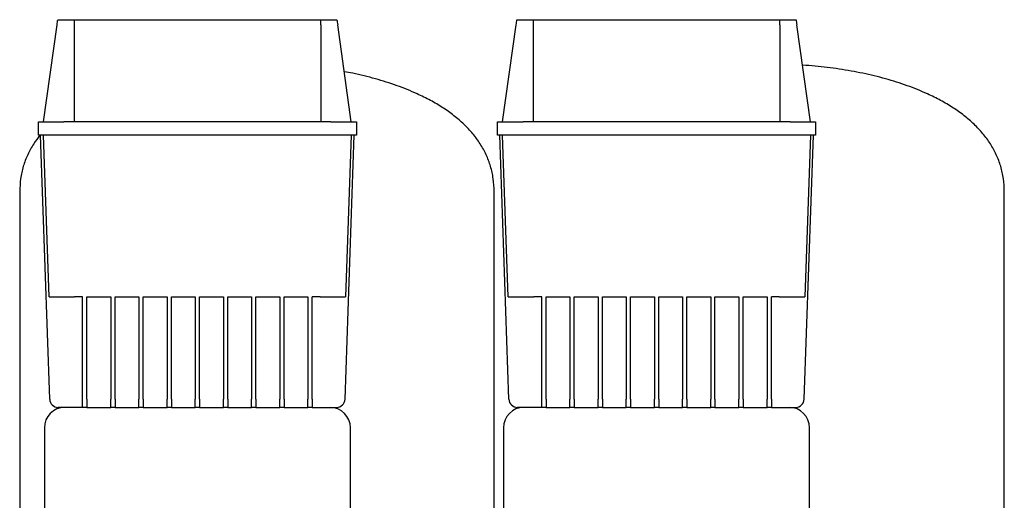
# Model space of a CAD drawing. Header units: millimetres. Extents: x 16 to 1624, y 15 to 847.
# Tile 4 of 6: x 45 to 624, y 564 to 847. Entities that reach past the tile are written whole.
import ezdxf

# ---------------------------------------------------------------- set-up
doc = ezdxf.new("R2010")
doc.units = ezdxf.units.MM

msp = doc.modelspace()

# ---------------------------------------------------------------- linework, layer by layer
at = {"color": 7, "linetype": 'Continuous', "lineweight": 25}
for p, q in [((67.43, 846.76), (76.99, 846.76)), ((76.99, 846.76), (222.01, 846.76)), ((222.01, 846.76), (231.56, 846.76)), ((337.43, 846.76), (346.99, 846.76)), ((346.99, 846.76), (492.01, 846.76)), ((492.01, 846.76), (501.56, 846.76)), ((59, 786.76), (67, 843.68)), ((77, 843.68), (77, 786.76)), ((222, 843.68), (222, 786.76)), ((240, 786.76), (232, 843.68)), ((329, 786.76), (337, 843.68)), ((347, 843.68), (347, 786.76)), ((492, 843.68), (492, 786.76)), ((510, 786.76), (502, 843.68)), ((56, 778.76), (56, 786.76)), ((56, 786.76), (71, 786.76)), ((228, 786.76), (71, 786.76)), ((228, 786.76), (243, 786.76)), ((243, 786.76), (243, 778.76)), ((326, 778.76), (326, 786.76)), ((326, 786.76), (341, 786.76)), ((498, 786.76), (341, 786.76)), ((498, 786.76), (513, 786.76)), ((513, 786.76), (513, 778.76)), ((71, 778.76), (56, 778.76)), ((62.66, 623.59), (57.25, 778.76)), ((62.31, 683.76), (59, 778.76)), ((228, 778.76), (71, 778.76)), ((243, 778.76), (228, 778.76)), ((236.33, 623.59), (241.75, 778.76)), ((240, 778.76), (236.68, 683.76)), ((341, 778.76), (326, 778.76)), ((332.66, 623.59), (327.25, 778.76)), ((332.31, 683.76), (329, 778.76)), ((498, 778.76), (341, 778.76)), ((513, 778.76), (498, 778.76)), ((506.33, 623.59), (511.75, 778.76)), ((510, 778.76), (506.68, 683.76)), ((45, 745.51), (45, 540.46)), ((324, 540.46), (324, 745.51)), ((624, 540.46), (624, 745.51)), ((82, 683.76), (77.31, 683.76)), ((82, 623.59), (82, 683.76)), ((84.5, 683.76), (98.56, 683.76)), ((84.5, 623.59), (84.5, 683.76)), ((98.56, 683.76), (98.56, 623.59)), ((101.06, 683.76), (115.12, 683.76)), ((101.06, 623.59), (101.06, 683.76)), ((115.12, 683.76), (115.12, 623.59)), ((117.62, 683.76), (131.68, 683.76)), ((117.62, 623.59), (117.62, 683.76)), ((131.68, 683.76), (131.68, 623.59)), ((134.18, 683.76), (148.25, 683.76)), ((134.18, 623.59), (134.18, 683.76)), ((148.25, 683.76), (148.25, 623.59)), ((150.75, 683.76), (164.81, 683.76)), ((150.75, 623.59), (150.75, 683.76)), ((164.81, 683.76), (164.81, 623.59)), ((167.31, 683.76), (181.37, 683.76)), ((167.31, 623.59), (167.31, 683.76)), ((181.37, 683.76), (181.37, 623.59)), ((183.87, 683.76), (197.93, 683.76)), ((183.87, 623.59), (183.87, 683.76)), ((197.93, 683.76), (197.93, 623.59)), ((200.43, 683.76), (214.5, 683.76)), ((200.43, 623.59), (200.43, 683.76)), ((214.5, 683.76), (214.5, 623.59)), ((221.69, 683.76), (217, 683.76)), ((217, 623.59), (217, 683.76)), ((352, 683.76), (347.31, 683.76)), ((352, 623.59), (352, 683.76)), ((354.5, 683.76), (368.56, 683.76)), ((354.5, 623.59), (354.5, 683.76)), ((368.56, 683.76), (368.56, 623.59)), ((371.06, 683.76), (385.12, 683.76)), ((371.06, 623.59), (371.06, 683.76)), ((385.12, 683.76), (385.12, 623.59)), ((387.62, 683.76), (401.68, 683.76)), ((387.62, 623.59), (387.62, 683.76)), ((401.68, 683.76), (401.68, 623.59)), ((404.18, 683.76), (418.25, 683.76)), ((404.18, 623.59), (404.18, 683.76)), ((418.25, 683.76), (418.25, 623.59)), ((420.75, 683.76), (434.81, 683.76)), ((420.75, 623.59), (420.75, 683.76)), ((434.81, 683.76), (434.81, 623.59)), ((437.31, 683.76), (451.37, 683.76)), ((437.31, 623.59), (437.31, 683.76)), ((451.37, 683.76), (451.37, 623.59)), ((453.87, 683.76), (467.93, 683.76)), ((453.87, 623.59), (453.87, 683.76)), ((467.93, 683.76), (467.93, 623.59)), ((470.43, 683.76), (484.5, 683.76)), ((470.43, 623.59), (470.43, 683.76)), ((484.5, 683.76), (484.5, 623.59)), ((491.69, 683.76), (487, 683.76)), ((487, 623.59), (487, 683.76)), ((82, 618.76), (82, 623.59)), ((84.5, 623.59), (84.5, 618.76)), ((98.56, 618.76), (98.56, 623.59)), ((101.06, 623.59), (101.06, 618.76)), ((115.12, 618.76), (115.12, 623.59)), ((117.62, 623.59), (117.62, 618.76)), ((131.68, 618.76), (131.68, 623.59)), ((134.18, 623.59), (134.18, 618.76)), ((148.25, 618.76), (148.25, 623.59)), ((150.75, 623.59), (150.75, 618.76)), ((164.81, 618.76), (164.81, 623.59)), ((167.31, 623.59), (167.31, 618.76)), ((181.37, 618.76), (181.37, 623.59)), ((183.87, 623.59), (183.87, 618.76)), ((197.93, 618.76), (197.93, 623.59)), ((200.43, 623.59), (200.43, 618.76)), ((214.5, 618.76), (214.5, 623.59)), ((217, 623.59), (217, 618.76)), ((352, 618.76), (352, 623.59)), ((354.5, 623.59), (354.5, 618.76)), ((368.56, 618.76), (368.56, 623.59)), ((371.06, 623.59), (371.06, 618.76)), ((385.12, 618.76), (385.12, 623.59)), ((387.62, 623.59), (387.62, 618.76)), ((401.68, 618.76), (401.68, 623.59)), ((404.18, 623.59), (404.18, 618.76)), ((418.25, 618.76), (418.25, 623.59)), ((420.75, 623.59), (420.75, 618.76)), ((434.81, 618.76), (434.81, 623.59)), ((437.31, 623.59), (437.31, 618.76)), ((451.37, 618.76), (451.37, 623.59)), ((453.87, 623.59), (453.87, 618.76)), ((467.93, 618.76), (467.93, 623.59)), ((470.43, 623.59), (470.43, 618.76)), ((484.5, 618.76), (484.5, 623.59)), ((487, 623.59), (487, 618.76)), ((82, 618.76), (67.66, 618.76)), ((84.5, 618.76), (82, 618.76)), ((84.5, 618.76), (98.56, 618.76)), ((101.06, 618.76), (98.56, 618.76)), ((101.06, 618.76), (115.12, 618.76)), ((117.62, 618.76), (115.12, 618.76)), ((117.62, 618.76), (131.68, 618.76)), ((134.18, 618.76), (131.68, 618.76)), ((134.18, 618.76), (148.25, 618.76)), ((150.75, 618.76), (148.25, 618.76)), ((150.75, 618.76), (164.81, 618.76)), ((167.31, 618.76), (164.81, 618.76)), ((167.31, 618.76), (181.37, 618.76)), ((183.87, 618.76), (181.37, 618.76)), ((183.87, 618.76), (197.93, 618.76)), ((200.43, 618.76), (197.93, 618.76)), ((200.43, 618.76), (214.5, 618.76)), ((217, 618.76), (214.5, 618.76)), ((217, 618.76), (231.33, 618.76)), ((352, 618.76), (337.66, 618.76)), ((354.5, 618.76), (352, 618.76)), ((354.5, 618.76), (368.56, 618.76)), ((371.06, 618.76), (368.56, 618.76)), ((371.06, 618.76), (385.12, 618.76)), ((387.62, 618.76), (385.12, 618.76)), ((387.62, 618.76), (401.68, 618.76)), ((404.18, 618.76), (401.68, 618.76)), ((404.18, 618.76), (418.25, 618.76)), ((420.75, 618.76), (418.25, 618.76)), ((420.75, 618.76), (434.81, 618.76)), ((437.31, 618.76), (434.81, 618.76)), ((437.31, 618.76), (451.37, 618.76)), ((453.87, 618.76), (451.37, 618.76)), ((453.87, 618.76), (467.93, 618.76)), ((470.43, 618.76), (467.93, 618.76)), ((470.43, 618.76), (484.5, 618.76)), ((487, 618.76), (484.5, 618.76)), ((487, 618.76), (501.33, 618.76)), ((59.5, 606.76), (59.5, 558.76)), ((239.5, 558.76), (239.5, 606.76)), ((329.5, 606.76), (329.5, 558.76)), ((509.5, 558.76), (509.5, 606.76))]:
    msp.add_line(p, q, dxfattribs=at)
for centre, radius, start, end in [((67.66, 623.76), 5, 182, 270), ((231.33, 623.76), 5, 270, 358), ((337.66, 623.76), 5, 182, 270), ((501.33, 623.76), 5, 270, 358), ((71.5, 606.76), 12, 90, 180), ((227.5, 606.76), 12, 0, 90), ((341.5, 606.76), 12, 90, 180), ((497.5, 606.76), 12, 0, 90)]:
    msp.add_arc(centre, radius, start, end, dxfattribs=at)
for points in [[(67, 843.68), (67.14, 844.71), (67.29, 845.74), (67.43, 846.76)], [(76.99, 846.76), (76.99, 845.74), (77, 844.71), (77, 843.68)], [(222, 843.68), (222, 844.71), (222, 845.74), (222.01, 846.76)], [(231.56, 846.76), (231.71, 845.74), (231.85, 844.71), (232, 843.68)], [(337, 843.68), (337.14, 844.71), (337.29, 845.74), (337.43, 846.76)], [(346.99, 846.76), (346.99, 845.74), (347, 844.71), (347, 843.68)], [(492, 843.68), (492, 844.71), (492, 845.74), (492.01, 846.76)], [(501.56, 846.76), (501.71, 845.74), (501.85, 844.71), (502, 843.68)]]:
    msp.add_open_spline(points, degree=3, dxfattribs=at)
for points, knots in [([(624, 745.51), (623.9, 748.1), (623.7, 753.18), (622.04, 760.54), (619.44, 767.44), (615.9, 773.87), (611.49, 779.85), (606.28, 785.38), (600.35, 790.47), (593.74, 795.14), (586.53, 799.39), (577.6, 803.82), (566.8, 808.16), (554.08, 812.15), (540.73, 815.38), (526.93, 817.83), (515.08, 819.39), (507.83, 819.86), (505.32, 820.03)], [0, 0, 0, 0, 0.050576, 0.099166, 0.146762, 0.194243, 0.24234, 0.291606, 0.342431, 0.395048, 0.449566, 0.50599, 0.589725, 0.676751, 0.766449, 0.858073, 0.950787, 1, 1, 1, 1]), ([(324, 745.51), (323.9, 748.1), (323.7, 753.18), (322.04, 760.54), (319.44, 767.44), (315.9, 773.87), (311.49, 779.85), (306.28, 785.38), (300.35, 790.47), (293.74, 795.14), (286.53, 799.39), (277.6, 803.82), (266.8, 808.16), (254.08, 812.12), (243.68, 814.75), (237.52, 815.82), (235.87, 816.11)], [0, 0, 0, 0, 0.063291, 0.124097, 0.183658, 0.243077, 0.303264, 0.364917, 0.428519, 0.494364, 0.562588, 0.633197, 0.737983, 0.846888, 0.959137, 1, 1, 1, 1]), ([(56.89, 778.76), (55.62, 777.12), (52.87, 773.56), (49.56, 767.43), (46.95, 760.54), (45.3, 753.18), (45.1, 748.1), (45, 745.51)], [0, 0, 0, 0, 0.172356, 0.374668, 0.577466, 0.784503, 1, 1, 1, 1]), ([(62.31, 683.76), (62.31, 683.76), (62.39, 683.76), (62.74, 683.76), (63, 683.76), (63.73, 683.76), (64.2, 683.76), (65.32, 683.76), (65.97, 683.76), (67.44, 683.76), (68.24, 683.76), (69.96, 683.76), (70.86, 683.76), (72.71, 683.76), (73.65, 683.76), (75.5, 683.76), (76.42, 683.76), (77.31, 683.76)], [0, 0, 0, 0, 0.125, 0.125, 0.25, 0.25, 0.375, 0.375, 0.5, 0.5, 0.625, 0.625, 0.75, 0.75, 0.875, 0.875, 1, 1, 1, 1]), ([(221.69, 683.76), (222.57, 683.76), (223.49, 683.76), (225.35, 683.76), (226.29, 683.76), (228.13, 683.76), (229.04, 683.76), (230.75, 683.76), (231.56, 683.76), (233.02, 683.76), (233.68, 683.76), (234.8, 683.76), (235.26, 683.76), (235.99, 683.76), (236.26, 683.76), (236.6, 683.76), (236.68, 683.76), (236.68, 683.76)], [0, 0, 0, 0, 0.125, 0.125, 0.25, 0.25, 0.375, 0.375, 0.5, 0.5, 0.625, 0.625, 0.75, 0.75, 0.875, 0.875, 1, 1, 1, 1]), ([(332.31, 683.76), (332.31, 683.76), (332.39, 683.76), (332.74, 683.76), (333, 683.76), (333.73, 683.76), (334.2, 683.76), (335.32, 683.76), (335.97, 683.76), (337.44, 683.76), (338.24, 683.76), (339.96, 683.76), (340.86, 683.76), (342.71, 683.76), (343.65, 683.76), (345.5, 683.76), (346.42, 683.76), (347.31, 683.76)], [0, 0, 0, 0, 0.125, 0.125, 0.25, 0.25, 0.375, 0.375, 0.5, 0.5, 0.625, 0.625, 0.75, 0.75, 0.875, 0.875, 1, 1, 1, 1]), ([(491.69, 683.76), (492.57, 683.76), (493.49, 683.76), (495.35, 683.76), (496.29, 683.76), (498.13, 683.76), (499.04, 683.76), (500.75, 683.76), (501.56, 683.76), (503.02, 683.76), (503.68, 683.76), (504.8, 683.76), (505.26, 683.76), (505.99, 683.76), (506.26, 683.76), (506.6, 683.76), (506.68, 683.76), (506.68, 683.76)], [0, 0, 0, 0, 0.125, 0.125, 0.25, 0.25, 0.375, 0.375, 0.5, 0.5, 0.625, 0.625, 0.75, 0.75, 0.875, 0.875, 1, 1, 1, 1])]:
    msp.add_open_spline(points, degree=3, knots=knots, dxfattribs=at)

doc.saveas('drawing.dxf')
